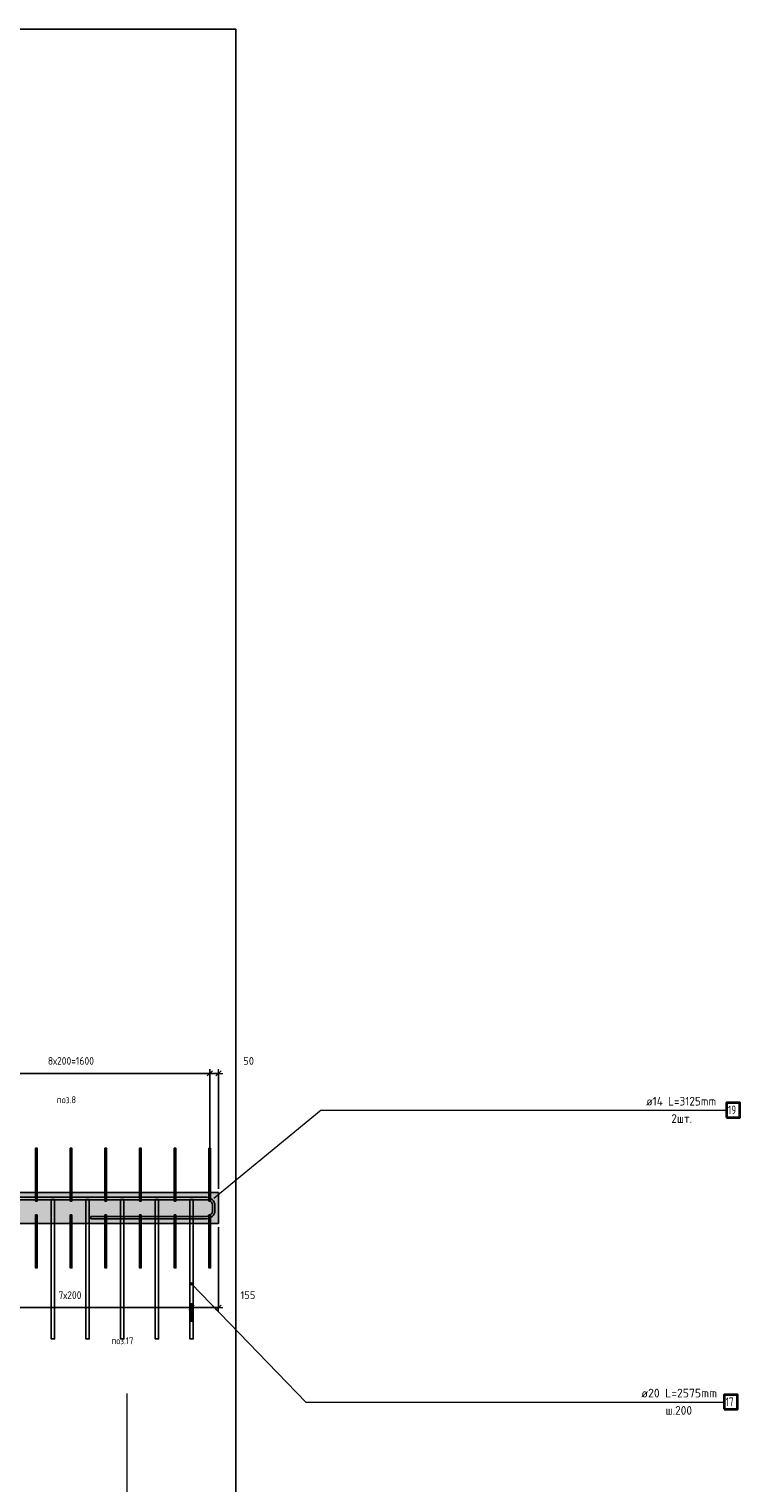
# Model space of a CAD drawing. Header units: millimetres. Extents: x -17997 to 37135, y 45383 to 72408.
# Tile 36 of 67: x 14827 to 18928, y 59595 to 67980. Entities that reach past the tile are written whole.
import ezdxf

# ---------------------------------------------------------------- set-up
doc = ezdxf.new("R2010")
doc.units = ezdxf.units.MM
doc.header["$PDMODE"] = 65
for name, color, linetype, lineweight in [('Standard', 7, 'Continuous', 25), ('Арм.стержн. вертикальными 1', 22, 'Continuous', 35), ('Арм.стержн.горизонт. 2', 202, 'Continuous', 35), ('Обозначение разреза_ общее', 7, 'Continuous', 25), ('Размерная линия_ общее', 7, 'Continuous', 13)]:
    doc.layers.add(name, color=color, linetype=linetype, lineweight=lineweight)
doc.layers.add('Арм.стержн. вертикальными 2', color=7, linetype='Continuous', lineweight=35, true_color=0x006e00)
doc.styles.add('ISOCPEUR', font='ISOCPEUR')
doc.dimstyles.new('DIMSTYLE_11', dxfattribs={"dimtxt": 44, "dimasz": 50, "dimexe": 0, "dimexo": 0, "dimgap": 22, "dimtad": 2, "dimdec": 0, "dimrnd": 5, "dimzin": 12, "dimdsep": 46, "dimtxsty": 'ISOCPEUR', "dimblk1": 'ALL_ML_STRICH', "dimblk2": 'ALL_ML_STRICH', "dimsah": 1, "dimcen": 0, "dimclrd": 7, "dimclre": 256, "dimclrt": 7, "dimadec": 0, "dimazin": 0, "dimtfac": 1, "dimtdec": 0, "dimtix": 1, "dimtmove": 2, "dimatfit": 3, "dimfxl": 0, "dimtvp": 1.2, "dimtzin": 0, "dimlwd": 0, "dimlwe": -3, "dimarcsym": 0})
doc.dimstyles.new('DIMSTYLE_3', dxfattribs={"dimtxt": 44, "dimasz": 50, "dimexe": 0, "dimexo": 0, "dimgap": 22, "dimtad": 2, "dimdec": 0, "dimrnd": 5, "dimzin": 12, "dimdsep": 46, "dimtxsty": 'ISOCPEUR', "dimblk1": 'ALL_ML_STRICH', "dimblk2": 'ALL_ML_STRICH', "dimsah": 1, "dimcen": 0, "dimclrd": 7, "dimclre": 256, "dimclrt": 7, "dimadec": 0, "dimazin": 0, "dimtfac": 1, "dimtdec": 0, "dimtix": 1, "dimtmove": 2, "dimatfit": 3, "dimfxl": 0, "dimtzin": 0, "dimlwd": 0, "dimlwe": -3, "dimarcsym": 0})

# ---------------------------------------------------------------- blocks, each defined once
blk = doc.blocks.new('ALL_ML_STRICH')
at = {"color": 0, "linetype": 'ByBlock', "lineweight": -2}
for p, q in [((-1, 0), (0.5, 0)), ((-0.3, -0.3), (0.3, 0.3)), ((0, -0.5), (0, 0.5))]:
    blk.add_line(p, q, dxfattribs=at)
blk = doc.blocks.new('*D166')
at = {"layer": 'DEFPOINTS', "color": 7, "linetype": 'Continuous', "lineweight": 13, "transparency": 33554687}
for p in [(14270, 61956.8), (14270, 61470.9), (15870, 61442.7)]:
    blk.add_point(p, dxfattribs=at)
at = {"layer": 'Размерная линия_ общее', "color": 253, "linetype": 'Continuous', "lineweight": -2, "true_color": 0xa0a0a0, "transparency": 33554687}
for p, q in [((14270, 61490.9), (14270, 61956.8)), ((15870, 61462.7), (15870, 61956.8))]:
    blk.add_line(p, q, dxfattribs=at)
at = {"layer": 'Размерная линия_ общее', "color": 7, "linetype": 'Continuous', "lineweight": -2, "transparency": 33554687}
blk.add_line((14270, 61956.8), (15870, 61956.8), dxfattribs=at)
at = {"layer": 'Размерная линия_ общее', "color": 7, "linetype": 'Continuous', "lineweight": 13, "transparency": 33554687, "xscale": 50, "yscale": 50, "zscale": 50, "rotation": 180}
blk.add_blockref('ALL_ML_STRICH', (14270, 61956.8), dxfattribs=at)
at = {"layer": 'Размерная линия_ общее', "color": 7, "linetype": 'Continuous', "lineweight": 13, "transparency": 33554687, "xscale": 50, "yscale": 50, "zscale": 50}
blk.add_blockref('ALL_ML_STRICH', (15870, 61956.8), dxfattribs=at)
at = {"layer": 'Размерная линия_ общее', "color": 7, "linetype": 'Continuous', "lineweight": 13, "transparency": 33554687, "insert": (14936, 62050.8), "char_height": 44, "width": 2.2, "attachment_point": 1, "line_spacing_factor": 0.60241, "style": 'ISOCPEUR'}
blk.add_mtext('\\W0.91;8х200=1600', dxfattribs=at)
blk = doc.blocks.new('*D167')
at = {"layer": 'DEFPOINTS', "color": 7, "linetype": 'Continuous', "lineweight": 13, "transparency": 33554687}
for p in [(15870, 61956.8), (15870, 61442.7), (15920, 61270)]:
    blk.add_point(p, dxfattribs=at)
at = {"layer": 'Размерная линия_ общее', "color": 253, "linetype": 'Continuous', "lineweight": -2, "true_color": 0xa0a0a0, "transparency": 33554687}
for p, q in [((15870, 61462.7), (15870, 61956.8)), ((15920, 61290), (15920, 61956.8))]:
    blk.add_line(p, q, dxfattribs=at)
at = {"layer": 'Размерная линия_ общее', "color": 7, "linetype": 'Continuous', "lineweight": -2, "transparency": 33554687}
blk.add_line((15870, 61956.8), (15920, 61956.8), dxfattribs=at)
at = {"layer": 'Размерная линия_ общее', "color": 7, "linetype": 'Continuous', "lineweight": 13, "transparency": 33554687, "xscale": 50, "yscale": 50, "zscale": 50, "rotation": 180}
blk.add_blockref('ALL_ML_STRICH', (15870, 61956.8), dxfattribs=at)
at = {"layer": 'Размерная линия_ общее', "color": 7, "linetype": 'Continuous', "lineweight": 13, "transparency": 33554687, "xscale": 50, "yscale": 50, "zscale": 50}
blk.add_blockref('ALL_ML_STRICH', (15920, 61956.8), dxfattribs=at)
at = {"layer": 'Размерная линия_ общее', "color": 7, "linetype": 'Continuous', "lineweight": 13, "transparency": 33554687, "insert": (16094.1, 62028.6), "char_height": 44, "width": 88, "attachment_point": 5, "style": 'ISOCPEUR'}
blk.add_mtext('\\A1;{50}', dxfattribs=at)
blk = doc.blocks.new('*D171')
at = {"layer": 'DEFPOINTS', "color": 7, "linetype": 'Continuous', "lineweight": 13, "transparency": 33554687}
for p in [(14365, 60605.5), (14365, 60503.8), (15765, 60503.8)]:
    blk.add_point(p, dxfattribs=at)
at = {"layer": 'Размерная линия_ общее', "color": 253, "linetype": 'Continuous', "lineweight": -2, "true_color": 0xa0a0a0, "transparency": 33554687}
for p, q in [((14365, 60523.8), (14365, 60605.5)), ((15765, 60523.8), (15765, 60605.5))]:
    blk.add_line(p, q, dxfattribs=at)
at = {"layer": 'Размерная линия_ общее', "color": 7, "linetype": 'Continuous', "lineweight": -2, "transparency": 33554687}
blk.add_line((14365, 60605.5), (15765, 60605.5), dxfattribs=at)
at = {"layer": 'Размерная линия_ общее', "color": 7, "linetype": 'Continuous', "lineweight": 13, "transparency": 33554687, "xscale": 50, "yscale": 50, "zscale": 50, "rotation": 180}
blk.add_blockref('ALL_ML_STRICH', (14365, 60605.5), dxfattribs=at)
at = {"layer": 'Размерная линия_ общее', "color": 7, "linetype": 'Continuous', "lineweight": 13, "transparency": 33554687, "xscale": 50, "yscale": 50, "zscale": 50}
blk.add_blockref('ALL_ML_STRICH', (15765, 60605.5), dxfattribs=at)
at = {"layer": 'Размерная линия_ общее', "color": 7, "linetype": 'Continuous', "lineweight": 13, "transparency": 33554687, "insert": (14997, 60699.5), "char_height": 44, "width": 2.2, "attachment_point": 1, "line_spacing_factor": 0.60241, "style": 'ISOCPEUR'}
blk.add_mtext('\\W0.91;7х200', dxfattribs=at)
blk = doc.blocks.new('*D172')
at = {"layer": 'DEFPOINTS', "color": 7, "linetype": 'Continuous', "lineweight": 13, "transparency": 33554687}
for p in [(15920, 61090), (15765, 60605.5), (15765, 60503.8)]:
    blk.add_point(p, dxfattribs=at)
at = {"layer": 'Размерная линия_ общее', "color": 253, "linetype": 'Continuous', "lineweight": -2, "true_color": 0xa0a0a0, "transparency": 33554687}
for p, q in [((15920, 61070), (15920, 60605.5)), ((15765, 60523.8), (15765, 60605.5))]:
    blk.add_line(p, q, dxfattribs=at)
at = {"layer": 'Размерная линия_ общее', "color": 7, "linetype": 'Continuous', "lineweight": -2, "transparency": 33554687}
blk.add_line((15765, 60605.5), (15920, 60605.5), dxfattribs=at)
at = {"layer": 'Размерная линия_ общее', "color": 7, "linetype": 'Continuous', "lineweight": 13, "transparency": 33554687, "xscale": 50, "yscale": 50, "zscale": 50, "rotation": 180}
blk.add_blockref('ALL_ML_STRICH', (15765, 60605.5), dxfattribs=at)
at = {"layer": 'Размерная линия_ общее', "color": 7, "linetype": 'Continuous', "lineweight": 13, "transparency": 33554687, "xscale": 50, "yscale": 50, "zscale": 50}
blk.add_blockref('ALL_ML_STRICH', (15920, 60605.5), dxfattribs=at)
at = {"layer": 'Размерная линия_ общее', "color": 7, "linetype": 'Continuous', "lineweight": 13, "transparency": 33554687, "insert": (16089.9, 60677.7), "char_height": 44, "width": 132, "attachment_point": 5, "style": 'ISOCPEUR'}
blk.add_mtext('\\A1;{155}', dxfattribs=at)

msp = doc.modelspace()

# ---------------------------------------------------------------- hatches: boundary and pattern name
at = {"linetype": 'Continuous', "lineweight": 13, "transparency": 33554687}
msp.add_hatch(color=7, dxfattribs=at).paths.add_polyline_path([(15920, 61090), (15920, 61270), (8320, 61270), (8320, 61090)])
at = {"layer": 'Арм.стержн. вертикальными 2', "linetype": 'Continuous', "lineweight": 13, "transparency": 33554687}
for points in [[(15757.8, 60741.1), (15767, 60750), (15763.2, 60750.1)], [(15757.8, 60741.1), (15763.2, 60750.1), (15757.8, 60744.9)], [(15757.8, 60744.9), (15763.2, 60750.1), (15759.8, 60748.2)], [(15759.6, 60737.6), (15767, 60750), (15757.8, 60741.1)], [(15759.6, 60737.6), (15770.4, 60748.1), (15767, 60750)], [(15763, 60735.7), (15770.4, 60748.1), (15759.6, 60737.6)], [(15763, 60735.7), (15772.2, 60744.6), (15770.4, 60748.1)], [(15766.8, 60735.6), (15772.2, 60744.6), (15763, 60735.7)], [(15766.8, 60735.6), (15772.2, 60740.8), (15772.2, 60744.6)], [(15772.2, 60740.8), (15766.8, 60735.6), (15770.2, 60737.5)]]:
    msp.add_hatch(color=7, dxfattribs=at).paths.add_polyline_path(points)

# ---------------------------------------------------------------- linework, layer by layer
at = {"color": 7, "linetype": 'Continuous', "lineweight": 25, "transparency": 33554687}
for p, q in [((8320, 61270), (15920, 61270)), ((15920, 61270), (15920, 61090)), ((15920, 61090), (8320, 61090))]:
    msp.add_line(p, q, dxfattribs=at)
at = {"layer": 'Standard', "color": 7, "linetype": 'Continuous', "lineweight": 25, "transparency": 33554687}
msp.add_lwpolyline([(-350, 46540), (16020, 46540), (16020, 67980), (-350, 67980), (-350, 46540)], dxfattribs=at)
at = {"layer": 'Арм.стержн. вертикальными 1', "color": 4, "linetype": 'Continuous', "lineweight": 25, "transparency": 33554687}
for points in [[(14865, 61220), (14865, 61525), (14875, 61525), (14875, 61220), (14865, 61220)], [(15065, 61220), (15065, 61525), (15075, 61525), (15075, 61220), (15065, 61220)], [(15265, 61220), (15265, 61525), (15275, 61525), (15275, 61220), (15265, 61220)], [(15465, 61220), (15465, 61525), (15475, 61525), (15475, 61220), (15465, 61220)], [(15665, 61220), (15665, 61525), (15675, 61525), (15675, 61220), (15665, 61220)], [(15865, 61220), (15865, 61525), (15875, 61525), (15875, 61220), (15865, 61220)], [(14875, 61140), (14875, 60835), (14865, 60835), (14865, 61140), (14875, 61140)], [(15075, 61140), (15075, 60835), (15065, 60835), (15065, 61140), (15075, 61140)], [(15275, 61140), (15275, 60835), (15265, 60835), (15265, 61140), (15275, 61140)], [(15475, 61140), (15475, 60835), (15465, 60835), (15465, 61140), (15475, 61140)], [(15675, 61140), (15675, 60835), (15665, 60835), (15665, 61140), (15675, 61140)], [(15875, 61140), (15875, 60835), (15865, 60835), (15865, 61140), (15875, 61140)]]:
    msp.add_lwpolyline(points, dxfattribs=at)
at = {"layer": 'Арм.стержн. вертикальными 2', "color": 7, "linetype": 'Continuous', "lineweight": 13, "transparency": 33554687}
for p, q in [((15759.6, 60737.6), (15759.6, 60737.6)), ((15759.8, 60748.2), (15759.8, 60748.2)), ((16423.2, 60061), (15765, 60742.9)), ((15770.2, 60737.5), (15770.2, 60737.5)), ((15770.4, 60748.1), (15770.4, 60748.1)), ((16423.2, 60061), (18838.2, 60061))]:
    msp.add_line(p, q, dxfattribs=at)
at = {"layer": 'Арм.стержн. вертикальными 2', "color": 7, "linetype": 'Continuous', "lineweight": 25, "transparency": 33554687}
for points in [[(14975, 61230), (14975, 60425), (14955, 60425), (14955, 61230), (14975, 61230)], [(15175, 61230), (15175, 60425), (15155, 60425), (15155, 61230), (15175, 61230)], [(15375, 61230), (15375, 60425), (15355, 60425), (15355, 61230), (15375, 61230)], [(15575, 61230), (15575, 60425), (15555, 60425), (15555, 61230), (15575, 61230)], [(15775, 61230), (15775, 60425), (15755, 60425), (15755, 61230), (15775, 61230)]]:
    msp.add_lwpolyline(points, dxfattribs=at)
at = {"layer": 'Арм.стержн. вертикальными 2', "color": 7, "linetype": 'Continuous', "lineweight": 35, "transparency": 33554687}
msp.add_lwpolyline([(18838.2, 60019.3), (18914.9, 60019.3), (18914.9, 60102.7), (18838.2, 60102.7), (18838.2, 60019.3)], dxfattribs=at)
at = {"layer": 'Арм.стержн. вертикальными 2', "color": 7, "linetype": 'Continuous', "lineweight": 13, "transparency": 33554687}
msp.add_circle((15765, 60742.9), 7.5, dxfattribs=at)
at = {"layer": 'Арм.стержн.горизонт. 2', "color": 7, "linetype": 'Continuous', "lineweight": 13, "transparency": 33554687}
for q in [(15893, 61235), (15893, 61235), (18851.6, 61744.5)]:
    msp.add_line((16511.6, 61744.5), q, dxfattribs=at)
at = {"layer": 'Арм.стержн.горизонт. 2', "color": 7, "linetype": 'Continuous', "lineweight": 35, "transparency": 33554687}
msp.add_lwpolyline([(18851.6, 61702.9), (18928.2, 61702.9), (18928.2, 61786.2), (18851.6, 61786.2), (18851.6, 61702.9)], dxfattribs=at)
at = {"layer": 'Арм.стержн.горизонт. 2', "color": 7, "linetype": 'Continuous', "lineweight": 25, "transparency": 33554687}
for points in [[(13560, 61242), (15853.3, 61242), (15861.9, 61240.8), (15870.7, 61237.9), (15878.9, 61233.3), (15885.7, 61227.7), (15891.3, 61220.9), (15895.9, 61212.8), (15898.8, 61203.9), (15900, 61195.3), (15900, 61164.7), (15898.8, 61156.2), (15895.9, 61147.3), (15891.3, 61139.1), (15885.7, 61132.3), (15878.9, 61126.7), (15870.7, 61122.1), (15861.9, 61119.2), (15853.3, 61118), (15184, 61118), (15184, 61132)], [(13560, 61242), (15853.3, 61242), (15861.9, 61240.8), (15870.7, 61237.9), (15878.9, 61233.3), (15885.7, 61227.7), (15891.3, 61220.9), (15895.9, 61212.8), (15898.8, 61203.9), (15900, 61195.3), (15900, 61164.7), (15898.8, 61156.2), (15895.9, 61147.3), (15891.3, 61139.1), (15885.7, 61132.3), (15878.9, 61126.7), (15870.7, 61122.1), (15861.9, 61119.2), (15853.3, 61118), (15184, 61118), (15184, 61132)], [(15184, 61132), (15852.3, 61132), (15858.7, 61132.9), (15865.1, 61135), (15871, 61138.3), (15875.7, 61142.3), (15879.7, 61147.1), (15883, 61152.9), (15885.1, 61159.3), (15886, 61165.7), (15886, 61194.4), (15885.1, 61200.7), (15883, 61207.1), (15879.7, 61213), (15875.7, 61217.7), (15871, 61221.7), (15865.1, 61225), (15858.7, 61227.1), (15852.3, 61228), (13560, 61228)], [(15184, 61132), (15852.3, 61132), (15858.7, 61132.9), (15865.1, 61135), (15871, 61138.3), (15875.7, 61142.3), (15879.7, 61147.1), (15883, 61152.9), (15885.1, 61159.3), (15886, 61165.7), (15886, 61194.4), (15885.1, 61200.7), (15883, 61207.1), (15879.7, 61213), (15875.7, 61217.7), (15871, 61221.7), (15865.1, 61225), (15858.7, 61227.1), (15852.3, 61228), (13560, 61228)]]:
    msp.add_lwpolyline(points, dxfattribs=at)
at = {"layer": 'Обозначение разреза_ общее', "color": 7, "linetype": 'Continuous', "lineweight": 13, "transparency": 33554687}
msp.add_lwpolyline([(14163.5, 59430), (15393.5, 59430), (15393.5, 60110)], dxfattribs=at)

# ---------------------------------------------------------------- texts
at = {"layer": 'Standard', "color": 7, "linetype": 'Continuous', "lineweight": 13, "transparency": 33554687, "char_height": 40, "attachment_point": 5, "style": 'ISOCPEUR'}
for s, insert, width in [('\\A1;{\\fISOCPEUR|i0|b0;\\H40.000000;\\W0.909091;\\C7;поз.8}\\P', (15043.1, 61804.6), 127.972), ('\\A1;{\\fISOCPEUR|i0|b0;\\H40.000000;\\W0.909091;\\C7;поз.17}\\P', (15365.7, 60414.6), 145.432)]:
    msp.add_mtext(s, dxfattribs=dict(at, insert=insert, width=width))
at = {"layer": 'Арм.стержн. вертикальными 2', "color": 7, "linetype": 'Continuous', "lineweight": 25, "transparency": 33554687, "char_height": 50, "attachment_point": 7, "style": 'ISOCPEUR'}
for s, insert, width in [('\\W0.98;ø20 L=2575mm ', (18359.2, 60087.7), 499.241), ('\\W0.75;17', (18846.6, 60037.7), 78.713), ('\\W0.95;ш.200 ', (18499.2, 59987.7), 218.666)]:
    msp.add_mtext(s, dxfattribs=dict(at, insert=insert, width=width))
at = {"layer": 'Арм.стержн.горизонт. 2', "color": 7, "linetype": 'Continuous', "lineweight": 25, "transparency": 33554687, "char_height": 50, "attachment_point": 7, "style": 'ISOCPEUR'}
for s, insert, width in [('\\W0.94;ø14 L=3125mm ', (18387.6, 61771.2), 483.294), ('\\W0.94;2шт. ', (18532.6, 61671.2), 193.548), ('\\W0.75;19', (18859.9, 61721.2), 78.714)]:
    msp.add_mtext(s, dxfattribs=dict(at, insert=insert, width=width))

# ---------------------------------------------------------------- dimensions: what is measured, and where the dimension line sits
at = {"layer": 'Размерная линия_ общее', "color": 7, "linetype": 'Continuous', "lineweight": 13, "transparency": 33554687}
for base, p1, p2, dimstyle, picture, middle in [((15920, 61956.8), (15870, 61462.7), (15920, 61290), 'DIMSTYLE_11', '*D167', (16094.1, 62028.6)), ((15920, 60605.5), (15765, 60523.8), (15920, 61070), 'DIMSTYLE_3', '*D172', (16089.9, 60677.7))]:
    dim = msp.add_linear_dim(base=base, p1=p1, p2=p2, dimstyle=dimstyle, override={"dimpost": '<>', "dimclrd": 7, "dimclre": 253, "dimclrt": 7, "dimlwd": 0, "dimlwe": 65533}, dxfattribs=at)
    dim.commit()
    dim.dimension.update_dxf_attribs({"geometry": picture, "text_midpoint": middle, "dimtype": 160})
for base, p1, p2, text, picture, middle in [((15870, 61956.8), (14270, 61490.9), (15870, 61462.7), '\\W0.91;8х200=1600', '*D166', (15070, 61978.8)), ((15765, 60605.5), (14365, 60523.8), (15765, 60523.8), '\\W0.91;7х200', '*D171', (15065, 60627.5))]:
    dim = msp.add_linear_dim(base=base, p1=p1, p2=p2, text=text, dimstyle='DIMSTYLE_3', override={"dimpost": '<>', "dimclrd": 7, "dimclre": 253, "dimclrt": 7, "dimlwd": 0, "dimlwe": 65533}, dxfattribs=at)
    dim.commit()
    dim.dimension.update_dxf_attribs({"geometry": picture, "text_midpoint": middle, "dimtype": 160})

doc.saveas('drawing.dxf')
